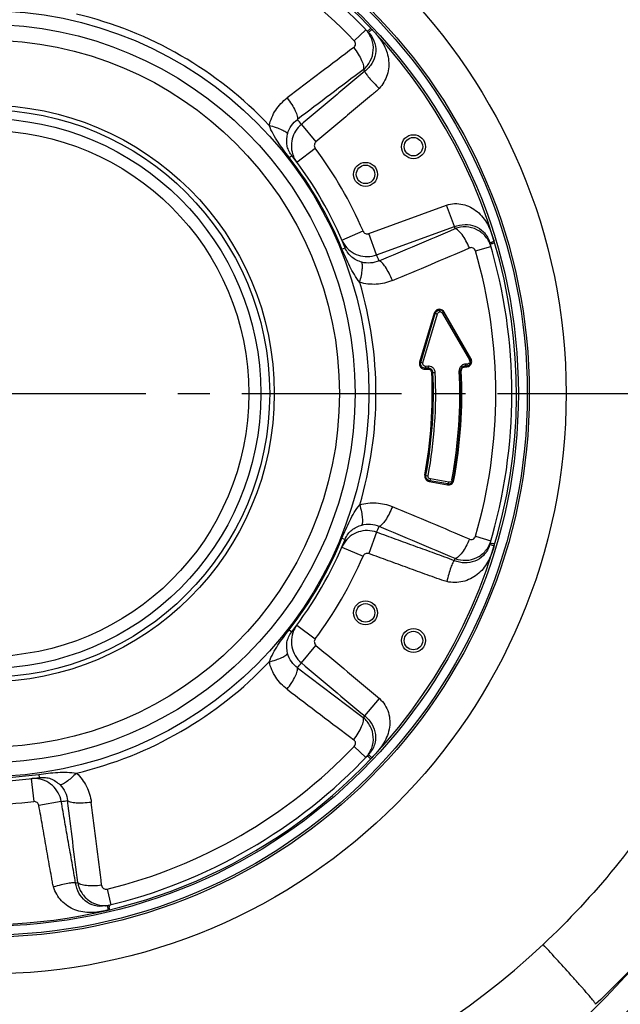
# Model space of a CAD drawing. Header units: millimetres. Extents: x 0 to 841, y 0 to 594.
# Tile 12 of 15: x 689 to 754, y 288 to 395. Entities that reach past the tile are written whole.
import ezdxf

# ---------------------------------------------------------------- set-up
doc = ezdxf.new("R2010")
doc.units = ezdxf.units.MM
doc.header["$LTSCALE"] = 46.2
doc.linetypes.add('CENTER', pattern=[0.6, 0.375, -0.075, 0.075, -0.075])
doc.layers.get('0').update_dxf_attribs({"linetype": 'CONTINUOUS'})
for name, color, linetype in [('ASSI', 7, 'CONTINUOUS'), ('GEOM', 7, 'CONTINUOUS'), ('QUOTE', 7, 'CONTINUOUS')]:
    doc.layers.add(name, color=color, linetype=linetype)
doc.styles.get("Standard").update_dxf_attribs({"font": 'txt', "width": 0.8})
doc.styles.add('TEXTSTYLE_1', font='gdt', dxfattribs={"width": 0.8})
doc.dimstyles.new('DIMSTYLE_4', dxfattribs={"dimtxt": 5, "dimasz": 5.8, "dimexe": 1.25, "dimexo": 1.5, "dimtad": 1, "dimdec": 0, "dimdsep": 46, "dimtxsty": 'STANDARD', "dimblk": '_FILLED', "dimblk1": '_FILLED', "dimblk2": '_FILLED', "dimcen": 0.09, "dimadec": 0, "dimazin": 2, "dimtp": 0.5, "dimtm": 0.5, "dimtfac": 1, "dimtdec": 0, "dimtofl": 0, "dimtmove": 0, "dimatfit": 3, "dimldrblk": '_FILLED', "dimfxl": 1, "dimtolj": 1, "dimarcsym": 0})

# ---------------------------------------------------------------- blocks, each defined once
blk = doc.blocks.new('_FILLED')
at = {"color": 0, "linetype": 'BYBLOCK'}
blk.add_solid([(0, 0), (-1, 0.207), (-1, -0.207)], dxfattribs=at)
blk = doc.blocks.new('*D4')
at = {"layer": 'QUOTE', "color": 2, "linetype": 'CONTINUOUS'}
for p, q in [((588.71, 357.06), (588.71, 515.52)), ((781.46, 357.06), (781.46, 515.52)), ((588.71, 513.02), (685.09, 513.02)), ((781.46, 513.02), (685.09, 513.02))]:
    blk.add_line(p, q, dxfattribs=at)
at = {"layer": 'QUOTE', "color": 2, "linetype": 'CONTINUOUS', "xscale": 5.8, "yscale": 5.8, "zscale": 5.8, "rotation": 180}
blk.add_blockref('_FILLED', (588.71, 513.02), dxfattribs=at)
at = {"layer": 'QUOTE', "color": 2, "linetype": 'CONTINUOUS', "xscale": 5.8, "yscale": 5.8, "zscale": 5.8}
blk.add_blockref('_FILLED', (781.46, 513.02), dxfattribs=at)
at = {"layer": 'QUOTE', "color": 2, "linetype": 'CONTINUOUS', "insert": (685.09, 519.27), "char_height": 5, "width": 25.5357, "attachment_point": 2, "line_spacing_factor": 0.9, "style": 'TEXTSTYLE_1'}
blk.add_mtext('{\\Fgdt;n}\\Ftxt;193', dxfattribs=at)

msp = doc.modelspace()

# ---------------------------------------------------------------- linework, layer by layer
at = {"layer": 'ASSI', "color": 2, "linetype": 'CENTER'}
msp.add_line((685.2134, 354.0623), (787.2858, 354.0623), dxfattribs=at)
at = {"layer": 'ASSI', "color": 7, "linetype": 'CONTINUOUS'}
for centre, radius in [((685.2134, 354.0623), 41.5), ((685.2134, 354.0623), 40), ((685.2134, 354.0623), 38.3077), ((731.5457, 380.8123), 1.3), ((731.5457, 380.8123), 1), ((726.3496, 377.8123), 1.3), ((726.3496, 377.8123), 1), ((726.3496, 330.3123), 1.3), ((726.3496, 330.3123), 1), ((731.5457, 327.3123), 1.3), ((731.5457, 327.3123), 1)]:
    msp.add_circle(centre, radius, dxfattribs=at)
at = {"layer": 'GEOM', "color": 9, "linetype": 'CONTINUOUS'}
for p, q in [((725.1298, 392.2785), (726.3858, 393.481)), ((726.6784, 393.1731), (727.0376, 393.5119)), ((719.3941, 383.2188), (720.9766, 381.3328)), ((718.0706, 379.6461), (718.3524, 379.8655)), ((718.8964, 379.1512), (720.9013, 380.6446)), ((726.712, 371.3989), (735.1435, 374.4673)), ((735.9854, 372.1542), (735.1435, 374.4673)), ((723.7826, 370.6882), (726.0783, 371.6778)), ((727.554, 369.0854), (726.712, 371.3989)), ((727.554, 369.0854), (735.9854, 372.1542)), ((723.7982, 369.7256), (724.1291, 369.8599)), ((738.2678, 369.5228), (739.9372, 370.0093)), ((733.7901, 362.7644), (732.2169, 357.4746)), ((732.3351, 357.4466), (733.9089, 362.7386)), ((732.5718, 357.3905), (734.1469, 362.6869)), ((734.7064, 362.7574), (737.6062, 357.7166)), ((737.7796, 357.86), (734.8847, 362.8925)), ((732.8261, 356.705), (733.1107, 356.7213)), ((733.1726, 357.0256), (732.8876, 357.0092)), ((733.533, 356.3411), (733.902, 356.3585)), ((736.7258, 356.533), (736.5109, 356.5227)), ((737.1021, 356.9513), (737.2943, 356.9623)), ((737.3634, 357.267), (737.1699, 357.2558)), ((732.7742, 345.2334), (733.1374, 345.166)), ((733.2597, 344.5334), (735.2283, 344.1862)), ((735.3631, 344.4657), (733.3916, 344.8133)), ((735.922, 344.6676), (735.7106, 344.7067)), ((723.7982, 338.399), (724.1291, 338.2647)), ((727.554, 339.0392), (726.712, 336.7257)), ((738.2678, 338.6017), (739.9372, 338.1153)), ((723.7826, 337.4364), (726.0783, 336.4468)), ((739.8168, 337.7079), (740.2898, 337.5663)), ((718.8964, 328.9733), (720.9013, 327.48)), ((718.0706, 328.4785), (718.3524, 328.2591)), ((719.3941, 324.9058), (720.9766, 326.7918)), ((726.2674, 319.1383), (727.85, 321.0243)), ((725.1298, 315.8461), (726.3858, 314.6436)), ((690.941, 312.8152), (690.9901, 312.4615)), ((690.0996, 312.3475), (690.3904, 309.8645)), ((693.3733, 309.8827), (690.9487, 309.4551)), ((698.3514, 300.3856), (698.7647, 298.6966)), ((698.3519, 298.5972), (698.4657, 298.1165))]:
    msp.add_line(p, q, dxfattribs=at)
at = {"layer": 'GEOM', "color": 7, "linetype": 'CONTINUOUS'}
for p, q in [((718.3524, 379.8655), (718.3343, 379.889)), ((734.8253, 362.8475), (737.7219, 357.8123)), ((733.1313, 356.8226), (732.8466, 356.8062)), ((737.3172, 357.0638), (737.1249, 357.0527)), ((735.2736, 344.2792), (733.3039, 344.6265))]:
    msp.add_line(p, q, dxfattribs=at)
at = {"layer": 'GEOM', "color": 9, "linetype": 'CONTINUOUS'}
for radius in [62.8825, 58.888, 58.6639, 57.698]:
    msp.add_circle((685.2134, 354.0623), radius, dxfattribs=at)
at = {"layer": 'GEOM', "color": 7, "linetype": 'CONTINUOUS'}
for radius in [31.25, 30.75, 29.8, 28.5]:
    msp.add_circle((685.2134, 354.0623), radius, dxfattribs=at)
for centre, radius, start, end in [((685.2134, 354.0623), 57.5, 316.674878, 163.324929), ((685.2134, 354.0623), 57, 43.326452, 76.674699), ((734.7533, 384.7749), 11.8304, 131.446745, 132.072406), ((734.7211, 384.804), 11.7873, 132.051079, 132.637609), ((685.2134, 354.0623), 42, 22.094828, 37.905606), ((685.2134, 354.0623), 57, 343.32645, 16.674701), ((734.3905, 362.5946), 0.5028, 140.373057, 163.368568), ((734.3934, 362.5906), 0.5077, 100.366737, 115.452335), ((734.3919, 362.5982), 0.5, 29.90984, 100.363038), ((737.2885, 357.563), 0.5, 273.351774, 29.90984), ((733.1595, 356.3289), 0.4946, 50.185348, 93.260414), ((733.1503, 356.3226), 0.5062, 2.746553, 20.329413), ((685.2134, 354.0623), 51.5, 349.503889, 2.745999), ((737.1537, 356.5535), 0.5, 93.351991, 182.745999), ((735.36, 344.7717), 0.5, 258.991979, 349.503889), ((685.2134, 354.0623), 42, 322.094388, 337.905365), ((736.3657, 325.8495), 12.5307, 71.481856, 72.624281), ((685.2134, 354.0623), 57, 283.326489, 316.674701), ((685.2134, 354.0623), 57.5, 223.344882, 316.65509), ((734.8147, 323.5937), 12.0546, 227.914398, 228.487974), ((734.5414, 323.2786), 11.6374, 228.46724, 228.782778), ((733.3605, 321.9299), 9.8449, 228.78067, 229.159888), ((685.2134, 354.0623), 42, 262.094388, 277.905368), ((685.2134, 354.0623), 96.5, 295.834091, 326.504947), ((687.3921, 295.8749), 11.4725, 11.443383, 12.963329), ((685.2134, 354.0623), 93.75, 276.011196, 319.974996)]:
    msp.add_arc(centre, radius, start, end, dxfattribs=at)
at = {"layer": 'GEOM', "color": 9, "linetype": 'CONTINUOUS'}
for centre, radius, start, end in [((685.2134, 354.0623), 55.2612, 43.753377, 76.246623), ((685.2134, 354.0623), 42.2671, 43.436668, 76.562712), ((724.4204, 391.0432), 3.104, 42.093702, 43.327241), ((724.4564, 391.0755), 3.0557, 39.565869, 42.097978), ((1277.5613, -346.247), 921.7347, 126.8268658, 127.3900385), ((1270.9907, -338.4948), 909.0485, 126.826868, 127.3900398), ((687.1119, 351.7996), 54, 43.517256, 43.767894), ((683.3176, 356.3209), 45.0001, 36.707495, 37.57617), ((720.7949, 381.7679), 3.096, 214.246628, 217.363245), ((721.2591, 380.9099), 2.9455, 202.082428, 208.563667), ((685.2134, 354.0623), 44.5, 23.319234, 36.680766), ((685.2134, 354.0623), 41.6429, 22.094394, 37.905606), ((721.2574, 380.9095), 2.9438, 208.57172, 216.67527), ((380.9378, 1201.463), 902.3448, 292.6078746, 293.1752227), ((684.2031, 356.8378), 54, 16.232089, 16.477403), ((726.4873, 371.8546), 2.9456, 203.328614, 213.047031), ((736.8556, 369.5314), 3.0907, 16.664683, 20.155303), ((738.4945, 374.1889), 4.0317, 296.003554, 296.446864), ((686.2241, 351.2838), 45.0007, 22.433805, 23.302468), ((377.5413, 1210.9539), 914.949, 292.6078731, 293.1752225), ((685.2134, 354.0623), 55.2612, 343.753377, 16.246623), ((685.2134, 354.0623), 42.2671, 343.437185, 16.56243), ((734.3673, 362.5903), 0.6036, 117.856194, 136.342252), ((734.4461, 362.6072), 0.3007, 81.992549, 100.34912), ((734.3647, 362.5941), 0.5993, 44.476769, 57.588585), ((734.4462, 362.6075), 0.3003, 29.928882, 34.684554), ((734.3611, 362.5903), 0.6045, 29.998157, 44.493159), ((732.7917, 357.3036), 0.5997, 163.437738, 273.296855), ((737.3458, 357.5668), 0.3003, 273.351378, 333.750554), ((737.3438, 357.5661), 0.3024, 10.486122, 29.840993), ((685.2134, 354.0623), 48.3733, 349.483666, 2.700086), ((685.2134, 354.0623), 48.4964, 349.483666, 2.700086), ((685.2134, 354.0623), 48.7427, 349.483665, 2.700093), ((733.2116, 356.3529), 0.6738, 86.940096, 93.323133), ((733.2104, 356.3402), 0.6866, 68.618681, 86.894313), ((733.1337, 356.3222), 0.3998, 16.523871, 69.449236), ((733.1319, 356.3219), 0.4016, 2.734163, 16.496054), ((685.2134, 354.0623), 51.3565, 349.503889, 2.745999), ((685.2134, 354.0623), 51.5716, 349.503889, 2.745999), ((737.1279, 356.5518), 0.4026, 163.382245, 182.676456), ((737.1256, 356.552), 0.4003, 156.795241, 163.31161), ((737.2126, 356.5534), 0.7041, 110.586113, 128.887646), ((737.2119, 356.5513), 0.7058, 93.412963, 110.477537), ((736.4903, 357.2159), 0.6808, 0.441232, 3.366022), ((737.2598, 357.5605), 0.5992, 273.297271, 276.026144), ((737.2589, 357.5645), 0.6032, 276.076441, 293.663792), ((733.3638, 345.1239), 0.5997, 169.484469, 259.998549), ((733.4474, 345.1299), 0.3215, 253.628821, 260.001463), ((735.3324, 344.7768), 0.5997, 301.32605, 349.503643), ((735.3309, 344.7805), 0.6036, 282.983096, 301.263598), ((374.9017, -509.0806), 921.7347, 66.8268658, 67.3900385), ((686.2211, 356.8321), 45, 336.709284, 337.57796), ((378.3291, -499.5166), 909.0511, 66.8268686, 67.3900402), ((685.2134, 354.0623), 41.6429, 322.094394, 337.905606), ((726.4874, 336.27), 2.9456, 146.952711, 156.671404), ((736.8727, 338.5892), 3.0732, 339.582268, 343.336023), ((685.2134, 354.0623), 44.5, 323.319234, 336.680766), ((684.2031, 351.2867), 54, 343.515442, 343.767924), ((721.2574, 327.2151), 2.9438, 143.324752, 151.428246), ((685.2134, 354.0623), 42.2671, 283.437185, 316.562712), ((683.3117, 351.7969), 45.0008, 322.435316, 323.303978), ((1266.9457, 1041.2724), 902.344, 232.6078753, 233.1752227), ((1273.4673, 1048.9599), 914.949, 232.6078731, 233.1752225), ((687.1119, 356.325), 54, 316.232098, 316.477333), ((685.2134, 354.0623), 55.2612, 283.753377, 316.246623), ((685.2134, 354.0623), 41.6429, 262.094394, 277.905606), ((690.4418, 309.4218), 2.9456, 86.952839, 96.671404), ((685.2134, 354.0623), 44.5, 263.319234, 276.680766), ((688.1165, 354.5746), 45, 276.708503, 277.577179), ((-207.4487, 193.0426), 909.05, 6.8268683, 7.39004), ((-217.4462, 191.2286), 921.7347, 6.8268658, 7.3900385), ((682.3046, 353.5494), 54, 283.516863, 283.767901), ((697.6434, 301.5859), 3.0716, 279.570516, 283.336268), ((689.523, 353.9332), 81.7959, 266.979827, 313.279308), ((672.0366, 221.4401), 103.4984, 41.107835, 41.441119), ((697.8641, 243.9499), 69.2384, 40.687719, 41.124796)]:
    msp.add_arc(centre, radius, start, end, dxfattribs=at)
at = {"layer": 'GEOM', "color": 7, "linetype": 'CONTINUOUS'}
for points, knots in [([(717.5423, 448.599), (725.2464, 445.8621), (740.0211, 438.3776), (758.5702, 421.9429), (772.3737, 401.3449), (780.5168, 377.9296), (782.4773, 353.2171), (778.122, 328.8091), (767.7503, 306.3046), (757.2363, 293.5102), (751.2848, 287.906)], [0, 0, 0, 0, 0.12501796, 0.25002778, 0.37502851, 0.50002168, 0.62501152, 0.75000177, 0.87499675, 1, 1, 1, 1]), ([(726.5597, 393.2985), (726.5574, 393.3009), (726.5724, 393.3139), (726.577, 393.3216), (726.5835, 393.3285)], [0, 0, 0, 0, 0.26207892, 1, 1, 1, 1]), ([(726.5835, 393.3285), (726.5922, 393.3375), (726.6421, 393.3877), (726.694, 393.4359), (726.7369, 393.4754)], [0, 0, 0, 0, 0.17626759, 1, 1, 1, 1]), ([(740.3455, 370.3932), (740.2859, 370.3705), (740.1985, 370.3393), (740.0861, 370.3042), (740.0138, 370.2831), (739.9557, 370.2675), (739.9086, 370.2548), (739.8858, 370.2521), (739.8671, 370.2478), (739.8661, 370.2512)], [0, 0, 0, 0, 0.38187004, 0.55447256, 0.705649, 0.82968528, 0.92204409, 0.97908177, 1, 1, 1, 1]), ([(739.8661, 337.8734), (739.8666, 337.875), (739.8749, 337.8736), (739.8855, 337.8724), (739.9071, 337.867), (739.9482, 337.8564), (740.0167, 337.8365), (740.0749, 337.8187), (740.1078, 337.8084)], [0, 0, 0, 0, 0.01919192, 0.07055633, 0.15450241, 0.27009054, 0.5870048, 1, 1, 1, 1]), ([(726.5605, 314.8206), (726.56, 314.8217), (726.5591, 314.8234), (726.5593, 314.8256), (726.5597, 314.8261)], [0, 0, 0, 0, 0.6341628, 1, 1, 1, 1]), ([(726.7352, 314.6475), (726.6942, 314.6845), (726.6398, 314.7334), (726.5832, 314.7922), (726.5647, 314.8123), (726.5605, 314.8206)], [0, 0, 0, 0, 0.67329853, 0.88588457, 1, 1, 1, 1]), ([(698.5198, 298.6372), (698.5242, 298.6383), (698.5279, 298.6114), (698.5407, 298.5846), (698.5545, 298.5202), (698.566, 298.4752), (698.5722, 298.4485)], [0, 0, 0, 0, 0.06903064, 0.26558156, 0.58150424, 1, 1, 1, 1])]:
    msp.add_open_spline(points, degree=3, knots=knots, dxfattribs=at)
at = {"layer": 'GEOM', "color": 9, "linetype": 'CONTINUOUS'}
for points, knots in [([(711.2313, 442.3656), (718.5174, 440.1206), (732.5691, 433.6913), (750.3921, 418.9652), (763.8233, 400.1327), (771.9389, 378.477), (774.1935, 355.462), (770.434, 332.6412), (760.9254, 311.5722), (751.1484, 299.6096), (745.5988, 294.384)], [0, 0, 0, 0, 0.12502767, 0.25004316, 0.37504517, 0.50003547, 0.62501966, 0.7500043, 0.87499624, 1, 1, 1, 1]), ([(726.1079, 389.1535), (726.4203, 389.4115), (726.9451, 390.0605), (727.277, 391.2587), (727.1033, 392.4867), (726.6634, 393.191), (726.3858, 393.481)], [0, 0, 0, 0, 0.25142211, 0.50164054, 0.75088396, 1, 1, 1, 1]), ([(726.812, 393.0218), (727.0621, 392.7191), (727.4374, 392.0212), (727.5004, 390.8568), (727.0907, 389.7829), (726.5722, 389.2174), (726.271, 388.9826)], [0, 0, 0, 0, 0.25948921, 0.50542075, 0.74757595, 1, 1, 1, 1]), ([(727.1977, 393.3407), (727.294, 393.2323), (727.4919, 393.0204), (727.8611, 392.573), (728.4403, 391.7419), (728.9544, 390.3534), (728.8311, 388.5762), (728.2292, 387.5379), (727.8314, 387.1229)], [0, 0, 0, 0, 0.06285688, 0.12571215, 0.25133566, 0.50129545, 0.75076056, 1, 1, 1, 1]), ([(725.0744, 391.556), (725.1791, 391.6344), (725.334, 391.8962), (725.2231, 392.181), (725.1298, 392.2785)], [0, 0, 0, 0, 0.49219597, 1, 1, 1, 1]), ([(725.0744, 391.556), (725.2517, 391.3241), (725.5663, 390.8663), (725.9233, 390.1967), (726.1096, 389.6813), (726.1478, 389.3437), (726.1293, 389.2077), (726.1079, 389.1535)], [0, 0, 0, 0, 0.32704297, 0.62065514, 0.84985995, 0.9346809, 1, 1, 1, 1]), ([(726.271, 388.9826), (725.9802, 388.7479), (725.4094, 388.2651), (724.263, 387.3051), (722.8313, 386.1028), (721.1126, 384.6609), (719.9669, 383.6995), (719.3941, 383.2188)], [0, 0, 0, 0, 0.12491631, 0.24992828, 0.49995219, 0.74997609, 1, 1, 1, 1]), ([(726.271, 388.9826), (726.2764, 388.9434), (726.3179, 388.849), (726.413, 388.6927), (726.5581, 388.4939), (726.8298, 388.1588), (727.2544, 387.692), (727.6282, 387.3177), (727.8314, 387.1229)], [0, 0, 0, 0, 0.04856435, 0.12410292, 0.22551662, 0.35021972, 0.65418315, 1, 1, 1, 1]), ([(727.8314, 387.1229), (727.7024, 386.9877), (727.4225, 386.7386), (726.8476, 386.2609), (726.1326, 385.6586), (725.273, 384.938), (724.4138, 384.2169), (723.5545, 383.4959), (722.4088, 382.5345), (721.5495, 381.8135), (720.9766, 381.3328)], [0, 0, 0, 0, 0.06248398, 0.1249851, 0.24998725, 0.37498937, 0.4999915, 0.62499362, 0.74999575, 1, 1, 1, 1]), ([(715.9045, 383.1227), (716.0458, 383.7077), (716.5344, 384.8338), (717.3739, 385.7267), (717.8492, 386.0899)], [0, 0, 0, 0, 0.50152605, 1, 1, 1, 1]), ([(717.8492, 386.0899), (718.0281, 385.8596), (718.3488, 385.4085), (718.7255, 384.7565), (718.9372, 384.2618), (719.0013, 383.9418), (718.9973, 383.8136), (718.9822, 383.7627)], [0, 0, 0, 0, 0.33213419, 0.62892425, 0.8574479, 0.93957168, 1, 1, 1, 1]), ([(715.9048, 383.1234), (716.1561, 383.056), (716.6198, 382.9166), (717.2241, 382.6835), (717.624, 382.4812), (717.8291, 382.3207), (717.891, 382.2437), (717.9053, 382.207)], [0, 0, 0, 0, 0.34973052, 0.64976471, 0.87124108, 0.9471076, 1, 1, 1, 1]), ([(718.0706, 379.6461), (717.6487, 380.1879), (717.0375, 381.0163), (716.3228, 382.1844), (716.0222, 382.8007), (715.9055, 383.1216)], [0, 0, 0, 0, 0.50154144, 0.75054214, 1, 1, 1, 1]), ([(717.9053, 382.207), (717.9849, 382.5226), (718.2591, 383.1202), (718.7247, 383.5806), (718.9822, 383.7627)], [0, 0, 0, 0, 0.5078474, 1, 1, 1, 1]), ([(719.3941, 383.2188), (719.1533, 383.0174), (718.7324, 382.5362), (718.3565, 381.6589), (718.2698, 380.7108), (718.4127, 380.0911), (718.5297, 379.8026)], [0, 0, 0, 0, 0.25100533, 0.50145587, 0.75110118, 1, 1, 1, 1]), ([(718.2357, 380.0256), (718.1217, 380.1932), (717.9411, 380.5323), (717.7588, 381.2721), (717.8131, 381.8416), (717.9053, 382.207)], [0, 0, 0, 0, 0.26801419, 0.5017178, 1, 1, 1, 1]), ([(720.9766, 381.3328), (720.8816, 381.2531), (720.7503, 381.0089), (720.8271, 380.7443), (720.9013, 380.6446)], [0, 0, 0, 0, 0.4996439, 1, 1, 1, 1]), ([(735.1435, 374.4673), (735.4198, 374.5678), (736.0081, 374.6806), (737.1874, 374.5691), (738.2758, 374.0074), (739.0983, 373.1624), (739.5847, 372.4179), (739.8843, 371.7423), (740.0562, 371.2557), (740.1507, 370.9763), (740.1921, 370.8346), (740.2172, 370.7653)], [0, 0, 0, 0, 0.12498761, 0.25006798, 0.49871356, 0.6239506, 0.749233, 0.87457705, 0.93728716, 0.96864371, 1, 1, 1, 1]), ([(735.9854, 372.1542), (736.3513, 372.288), (737.1018, 372.4487), (738.2364, 372.272), (739.2088, 371.6402), (739.6212, 370.9661), (739.757, 370.5964)], [0, 0, 0, 0, 0.25733678, 0.49659949, 0.73978537, 1, 1, 1, 1]), ([(726.0783, 371.6778), (726.1275, 371.5637), (726.3183, 371.3649), (726.5954, 371.3565), (726.712, 371.3989)], [0, 0, 0, 0, 0.5003561, 1, 1, 1, 1]), ([(739.9372, 370.0093), (739.8248, 370.3947), (739.4348, 371.1278), (738.4582, 371.8923), (737.2546, 372.2039), (736.4302, 372.0739), (736.0505, 371.9324)], [0, 0, 0, 0, 0.24911604, 0.49835946, 0.74857789, 1, 1, 1, 1]), ([(737.6144, 369.8361), (737.5022, 370.1056), (737.263, 370.6069), (736.8616, 371.2509), (736.5084, 371.67), (736.2352, 371.8718), (736.1082, 371.9238), (736.0505, 371.9324)], [0, 0, 0, 0, 0.32704348, 0.62065614, 0.84986102, 0.93468164, 1, 1, 1, 1]), ([(724.0183, 370.2483), (724.1992, 369.9703), (724.6606, 369.4714), (725.5601, 368.9975), (726.5681, 368.8449), (727.2397, 368.9705), (727.554, 369.0854)], [0, 0, 0, 0, 0.24885472, 0.49845163, 0.7489173, 1, 1, 1, 1]), ([(739.8165, 370.4177), (739.8171, 370.4157), (739.8287, 370.4212), (739.8428, 370.4217), (739.8731, 370.4315), (739.8949, 370.4373), (739.9078, 370.4411)], [0, 0, 0, 0, 0.06607313, 0.25776857, 0.5718505, 1, 1, 1, 1]), ([(739.9078, 370.4411), (739.9316, 370.4482), (740, 370.4698), (740.1216, 370.5009), (740.2139, 370.5418), (740.2621, 370.5653)], [0, 0, 0, 0, 0.1979726, 0.57204205, 1, 1, 1, 1]), ([(725.7277, 366.11), (725.5081, 366.372), (725.1234, 366.9403), (724.4687, 368.1445), (724.0567, 369.0888), (723.7982, 369.7256)], [0, 0, 0, 0, 0.24949793, 0.49848117, 1, 1, 1, 1]), ([(725.9334, 368.3019), (725.5462, 368.4119), (724.9862, 368.6749), (724.4146, 369.2758), (724.2142, 369.6505), (724.129, 369.8602)], [0, 0, 0, 0, 0.48983276, 0.72451031, 1, 1, 1, 1]), ([(738.2678, 369.5228), (738.23, 369.6524), (738.0389, 369.8908), (737.7346, 369.8876), (737.6144, 369.8361)], [0, 0, 0, 0, 0.50780403, 1, 1, 1, 1]), ([(725.7268, 366.1112), (725.794, 366.3626), (725.9052, 366.8339), (726.0054, 367.4738), (726.0302, 367.9212), (725.9937, 368.1791), (725.958, 368.2712), (725.9334, 368.3019)], [0, 0, 0, 0, 0.34973272, 0.64976463, 0.87123862, 0.94710563, 1, 1, 1, 1]), ([(727.8192, 368.4568), (727.5327, 368.3248), (726.9012, 368.1517), (726.2465, 368.2131), (725.9334, 368.3019)], [0, 0, 0, 0, 0.49214639, 1, 1, 1, 1]), ([(729.268, 366.3119), (729.158, 366.582), (728.9277, 367.0853), (728.5514, 367.7375), (728.2289, 368.1682), (727.9838, 368.3837), (727.8707, 368.4444), (727.8191, 368.4567)], [0, 0, 0, 0, 0.33213424, 0.62892432, 0.85744797, 0.93957173, 1, 1, 1, 1]), ([(729.268, 366.3119), (728.716, 366.0821), (727.5235, 365.8014), (726.3044, 365.9411), (725.7274, 366.1111)], [0, 0, 0, 0, 0.49847172, 1, 1, 1, 1]), ([(733.7901, 362.7644), (733.814, 362.7565), (733.8528, 362.7472), (733.8937, 362.7359), (733.9089, 362.7386)], [0, 0, 0, 0, 0.62072154, 1, 1, 1, 1]), ([(733.9089, 362.7386), (733.9203, 362.7407), (733.9516, 362.7369), (734.0314, 362.7226), (734.099, 362.7029), (734.1469, 362.6869)], [0, 0, 0, 0, 0.14158454, 0.37993191, 1, 1, 1, 1]), ([(734.1469, 362.6869), (734.1632, 362.7416), (734.2289, 362.8423), (734.3368, 362.8929), (734.3921, 362.903)], [0, 0, 0, 0, 0.5038394, 1, 1, 1, 1]), ([(734.302, 363.09), (734.3105, 363.0916), (734.3336, 363.0743), (734.3657, 363.0124), (734.3835, 362.9497), (734.3921, 362.903)], [0, 0, 0, 0, 0.12066358, 0.33839874, 1, 1, 1, 1]), ([(734.8253, 362.8475), (734.8274, 362.844), (734.8122, 362.8306), (734.793, 362.8138), (734.7527, 362.7864), (734.7233, 362.7677), (734.7064, 362.7574)], [0, 0, 0, 0, 0.08189717, 0.28885532, 0.60615803, 1, 1, 1, 1]), ([(734.8847, 362.8925), (734.8695, 362.8832), (734.848, 362.8699), (734.8319, 362.856), (734.8243, 362.8493), (734.8253, 362.8475)], [0, 0, 0, 0, 0.71113838, 0.91808354, 1, 1, 1, 1]), ([(732.2169, 357.4746), (732.2409, 357.4668), (732.2798, 357.4571), (732.3198, 357.4455), (732.3351, 357.4466)], [0, 0, 0, 0, 0.62216081, 1, 1, 1, 1]), ([(732.8466, 356.8062), (732.7688, 356.8018), (732.6078, 356.83), (732.4118, 356.9778), (732.3044, 357.2018), (732.3122, 357.3696), (732.3351, 357.4466)], [0, 0, 0, 0, 0.2457776, 0.49443214, 0.74665103, 1, 1, 1, 1]), ([(732.3351, 357.4466), (732.3657, 357.4488), (732.4458, 357.4255), (732.5237, 357.4061), (732.5718, 357.3905)], [0, 0, 0, 0, 0.37792432, 1, 1, 1, 1]), ([(732.8876, 357.0092), (732.7954, 357.0038), (732.6416, 357.0669), (732.5544, 357.2422), (732.5579, 357.344), (732.5718, 357.3905)], [0, 0, 0, 0, 0.48809649, 0.74344045, 1, 1, 1, 1]), ([(737.7219, 357.8123), (737.7241, 357.8084), (737.7116, 357.7929), (737.6912, 357.7749), (737.6525, 357.7462), (737.6229, 357.727), (737.6062, 357.7166)], [0, 0, 0, 0, 0.08883864, 0.29596019, 0.61052739, 1, 1, 1, 1]), ([(737.7796, 357.86), (737.7645, 357.8506), (737.7439, 357.8368), (737.727, 357.8219), (737.7208, 357.8142), (737.7219, 357.8123)], [0, 0, 0, 0, 0.70396915, 0.91111037, 1, 1, 1, 1]), ([(732.8262, 356.7049), (732.8248, 356.7286), (732.8255, 356.7571), (732.8351, 356.8056), (732.8466, 356.8062)], [0, 0, 0, 0, 0.67221756, 1, 1, 1, 1]), ([(732.8466, 356.8062), (732.855, 356.8067), (732.8725, 356.8294), (732.8879, 356.8966), (732.8903, 356.9618), (732.8876, 357.0092)], [0, 0, 0, 0, 0.11786573, 0.335392, 1, 1, 1, 1]), ([(733.1107, 356.7213), (733.1093, 356.745), (733.1101, 356.7736), (733.1198, 356.822), (733.1313, 356.8226)], [0, 0, 0, 0, 0.67171394, 1, 1, 1, 1]), ([(733.1313, 356.8226), (733.1398, 356.8231), (733.1574, 356.8458), (733.1729, 356.913), (733.1753, 356.9782), (733.1726, 357.0256)], [0, 0, 0, 0, 0.11822746, 0.33578264, 1, 1, 1, 1]), ([(733.7932, 356.704), (733.7735, 356.7351), (733.6865, 356.8518), (733.5617, 356.9399), (733.4607, 356.9795)], [0, 0, 0, 0, 0.25363134, 1, 1, 1, 1]), ([(737.1021, 356.9512), (737.1007, 356.9749), (737.1011, 357.0044), (737.1131, 357.052), (737.1249, 357.0527)], [0, 0, 0, 0, 0.66665769, 1, 1, 1, 1]), ([(737.1249, 357.0527), (737.1446, 357.0539), (737.1693, 357.1303), (737.1714, 357.181), (737.1711, 357.2211)], [0, 0, 0, 0, 0.32986663, 1, 1, 1, 1]), ([(737.2943, 356.9623), (737.2929, 356.986), (737.2933, 357.0156), (737.3054, 357.0631), (737.3172, 357.0638)], [0, 0, 0, 0, 0.66640861, 1, 1, 1, 1]), ([(737.3172, 357.0638), (737.3261, 357.0643), (737.3453, 357.0862), (737.3631, 357.1544), (737.3658, 357.2195), (737.3631, 357.267)], [0, 0, 0, 0, 0.12365007, 0.34168856, 1, 1, 1, 1]), ([(733.3036, 344.6266), (733.1783, 344.6487), (732.9324, 344.7986), (732.8714, 345.0829), (732.8952, 345.2109)], [0, 0, 0, 0, 0.49421336, 1, 1, 1, 1]), ([(733.3568, 344.8215), (733.2875, 344.8418), (733.157, 344.934), (733.1239, 345.0936), (733.1374, 345.166)], [0, 0, 0, 0, 0.4950111, 1, 1, 1, 1]), ([(733.2597, 344.5334), (733.2638, 344.5566), (733.271, 344.5844), (733.2921, 344.6286), (733.3035, 344.6266)], [0, 0, 0, 0, 0.67067513, 1, 1, 1, 1]), ([(733.3039, 344.6265), (733.3123, 344.6251), (733.3349, 344.6426), (733.366, 344.7043), (733.3834, 344.7668), (733.3916, 344.8133)], [0, 0, 0, 0, 0.11957449, 0.33703952, 1, 1, 1, 1]), ([(735.2283, 344.1862), (735.2324, 344.2095), (735.2396, 344.2378), (735.2616, 344.2813), (735.2732, 344.2793)], [0, 0, 0, 0, 0.6680913, 1, 1, 1, 1]), ([(735.2736, 344.2792), (735.2822, 344.2777), (735.3054, 344.2947), (735.3377, 344.3566), (735.3552, 344.419), (735.3635, 344.4656)], [0, 0, 0, 0, 0.12215503, 0.33985819, 1, 1, 1, 1]), ([(723.7982, 338.399), (724.0566, 339.0356), (724.4686, 339.9796), (725.1232, 341.1831), (725.507, 341.7517), (725.7268, 342.0134)], [0, 0, 0, 0, 0.50154271, 0.75054182, 1, 1, 1, 1]), ([(725.7267, 342.0134), (725.794, 341.762), (725.9051, 341.2907), (726.0054, 340.6508), (726.0303, 340.2033), (725.9937, 339.9455), (725.958, 339.8533), (725.9334, 339.8226)], [0, 0, 0, 0, 0.34973051, 0.6497647, 0.87124107, 0.9471076, 1, 1, 1, 1]), ([(725.7268, 342.0134), (726.3039, 342.1834), (727.5232, 342.3232), (728.7159, 342.0426), (729.268, 341.8127)], [0, 0, 0, 0, 0.50152023, 1, 1, 1, 1]), ([(729.268, 341.8127), (729.158, 341.5426), (728.9277, 341.0393), (728.5514, 340.3871), (728.2289, 339.9563), (727.9838, 339.7409), (727.8707, 339.6802), (727.8191, 339.6678)], [0, 0, 0, 0, 0.33213419, 0.62892425, 0.8574479, 0.93957168, 1, 1, 1, 1]), ([(727.554, 339.0392), (727.2397, 339.1541), (726.5681, 339.2797), (725.5601, 339.1271), (724.6606, 338.6532), (724.1992, 338.1543), (724.0183, 337.8763)], [0, 0, 0, 0, 0.25108269, 0.50154836, 0.75114528, 1, 1, 1, 1]), ([(724.1291, 338.2645), (724.2142, 338.4741), (724.4146, 338.8488), (724.9862, 339.4497), (725.5463, 339.7128), (725.9334, 339.8226)], [0, 0, 0, 0, 0.27533401, 0.51021785, 1, 1, 1, 1]), ([(725.9334, 339.8226), (726.2465, 339.9114), (726.9011, 339.9728), (727.5326, 339.7998), (727.819, 339.6679)], [0, 0, 0, 0, 0.50784334, 1, 1, 1, 1]), ([(735.9835, 335.9639), (735.6354, 336.0992), (734.9323, 336.3531), (733.5276, 336.8654), (731.7705, 337.5044), (729.6623, 338.2719), (728.2568, 338.7834), (727.554, 339.0392)], [0, 0, 0, 0, 0.12486906, 0.24988776, 0.49992518, 0.74996259, 1, 1, 1, 1]), ([(737.6144, 338.2885), (737.5022, 338.019), (737.263, 337.5177), (736.8616, 336.8737), (736.5084, 336.4546), (736.2352, 336.2528), (736.1082, 336.2008), (736.0505, 336.1922)], [0, 0, 0, 0, 0.32704297, 0.62065514, 0.84985995, 0.9346809, 1, 1, 1, 1]), ([(737.6144, 338.2885), (737.7346, 338.237), (738.0389, 338.2338), (738.23, 338.4722), (738.2678, 338.6017)], [0, 0, 0, 0, 0.49219597, 1, 1, 1, 1]), ([(740.247, 337.4171), (740.1996, 337.2789), (740.115, 336.9989), (739.9134, 336.4503), (739.6062, 335.7852), (739.108, 335.0585), (738.2744, 334.2369), (736.9301, 333.5699), (735.7223, 333.5641), (735.1572, 333.6936)], [0, 0, 0, 0, 0.06278142, 0.12556021, 0.25103033, 0.37644731, 0.50182787, 0.75097906, 1, 1, 1, 1]), ([(739.7528, 337.5171), (739.6157, 337.1489), (739.1985, 336.4738), (738.2204, 335.8351), (737.0848, 335.6519), (736.3359, 335.8191), (735.9835, 335.9639)], [0, 0, 0, 0, 0.25949437, 0.50589848, 0.74842541, 1, 1, 1, 1]), ([(736.0505, 336.1922), (736.4302, 336.0507), (737.2546, 335.9207), (738.4582, 336.2323), (739.4348, 336.9968), (739.8248, 337.7299), (739.9372, 338.1153)], [0, 0, 0, 0, 0.25142211, 0.50164054, 0.75088396, 1, 1, 1, 1]), ([(726.712, 336.7257), (726.5954, 336.7681), (726.3183, 336.7597), (726.1275, 336.5609), (726.0783, 336.4468)], [0, 0, 0, 0, 0.4996439, 1, 1, 1, 1]), ([(735.1572, 333.6936), (734.7929, 333.777), (734.0909, 334.0435), (733.0368, 334.4227), (731.9827, 334.8075), (730.9285, 335.1909), (729.8744, 335.5747), (728.4689, 336.0862), (727.4147, 336.4699), (726.712, 336.7257)], [0, 0, 0, 0, 0.12493396, 0.24994339, 0.37495283, 0.49996226, 0.6249717, 0.74998113, 1, 1, 1, 1]), ([(735.9835, 335.9639), (735.9505, 335.9412), (735.8854, 335.86), (735.7943, 335.7012), (735.6928, 335.4777), (735.5381, 335.0768), (735.3503, 334.4772), (735.2199, 333.9668), (735.1572, 333.6936)], [0, 0, 0, 0, 0.0493595, 0.12511382, 0.22650127, 0.35106761, 0.65462429, 1, 1, 1, 1]), ([(718.6721, 328.623), (718.5102, 328.3257), (718.2882, 327.6681), (718.3102, 326.6299), (718.6798, 325.6565), (719.1321, 325.1249), (719.3941, 324.9058)], [0, 0, 0, 0, 0.24884327, 0.49842359, 0.74889269, 1, 1, 1, 1]), ([(715.9046, 325.0008), (716.0218, 325.3218), (716.3217, 325.9388), (717.0371, 327.1075), (717.6485, 327.9364), (718.0706, 328.4785)], [0, 0, 0, 0, 0.2494754, 0.49847599, 1, 1, 1, 1]), ([(717.9053, 325.9175), (717.8068, 326.3081), (717.7547, 326.9251), (717.9896, 327.7204), (718.2137, 328.0809), (718.3524, 328.2591)], [0, 0, 0, 0, 0.49025221, 0.72513419, 1, 1, 1, 1]), ([(720.9013, 327.48), (720.8271, 327.3803), (720.7503, 327.1157), (720.8816, 326.8715), (720.9766, 326.7918)], [0, 0, 0, 0, 0.5003561, 1, 1, 1, 1]), ([(720.9766, 326.7918), (722.1222, 325.8305), (723.8409, 324.3891), (726.1311, 322.4656), (727.2784, 321.5064), (727.85, 321.0243)], [0, 0, 0, 0, 0.50000001, 0.75000001, 1, 1, 1, 1]), ([(715.9048, 325.0012), (716.1561, 325.0686), (716.6198, 325.208), (717.2241, 325.4411), (717.624, 325.6433), (717.829, 325.8039), (717.891, 325.8809), (717.9053, 325.9175)], [0, 0, 0, 0, 0.34973257, 0.64976479, 0.87123904, 0.94710594, 1, 1, 1, 1]), ([(718.9823, 324.3618), (718.7248, 324.5439), (718.2591, 325.0043), (717.9849, 325.602), (717.9053, 325.9175)], [0, 0, 0, 0, 0.49214643, 1, 1, 1, 1]), ([(717.8492, 322.0347), (717.3741, 322.3978), (716.5347, 323.2904), (716.0461, 324.4161), (715.9048, 325.001)], [0, 0, 0, 0, 0.49847086, 1, 1, 1, 1]), ([(717.8492, 322.0347), (718.0281, 322.265), (718.3488, 322.7161), (718.7255, 323.3681), (718.9372, 323.8627), (719.0013, 324.1828), (718.9973, 324.311), (718.9822, 324.3619)], [0, 0, 0, 0, 0.33213424, 0.62892432, 0.85744797, 0.93957173, 1, 1, 1, 1]), ([(727.85, 321.0243), (728.0827, 320.8291), (728.4876, 320.361), (728.8672, 319.5201), (729.0157, 318.61), (728.9405, 317.6921), (728.6631, 316.815), (728.2187, 316.0109), (727.7456, 315.4119), (727.3955, 315.0098), (727.1839, 314.79), (727.0923, 314.6676), (727.0411, 314.6112)], [0, 0, 0, 0, 0.12477808, 0.24964025, 0.37456279, 0.49953238, 0.6245509, 0.74962626, 0.87477802, 0.93738752, 0.96869491, 1, 1, 1, 1]), ([(725.0744, 316.5686), (725.2517, 316.8005), (725.5662, 317.2583), (725.9233, 317.9279), (726.1096, 318.4433), (726.1478, 318.7809), (726.1293, 318.9168), (726.1079, 318.9711)], [0, 0, 0, 0, 0.32704348, 0.62065614, 0.84986102, 0.93468164, 1, 1, 1, 1]), ([(726.3858, 314.6436), (726.6634, 314.9336), (727.1033, 315.6379), (727.277, 316.8659), (726.9451, 318.064), (726.4203, 318.7131), (726.1079, 318.9711)], [0, 0, 0, 0, 0.24911604, 0.49835946, 0.74857789, 1, 1, 1, 1]), ([(726.2674, 319.1383), (726.5779, 318.8786), (727.1076, 318.2807), (727.5122, 317.1561), (727.3978, 315.9514), (726.9613, 315.2514), (726.6792, 314.9523)], [0, 0, 0, 0, 0.25707287, 0.49578999, 0.73887302, 1, 1, 1, 1]), ([(725.1298, 315.8461), (725.2231, 315.9436), (725.334, 316.2283), (725.1791, 316.4902), (725.0744, 316.5686)], [0, 0, 0, 0, 0.50780403, 1, 1, 1, 1]), ([(726.6792, 314.9523), (726.6776, 314.9507), (726.6891, 314.943), (726.6971, 314.9303), (726.7226, 314.9076), (726.7396, 314.8905), (726.75, 314.8806)], [0, 0, 0, 0, 0.06608286, 0.25795152, 0.57212324, 1, 1, 1, 1]), ([(726.75, 314.8806), (726.7693, 314.8622), (726.8662, 314.771), (726.9642, 314.681), (727.0431, 314.6094)], [0, 0, 0, 0, 0.19990671, 1, 1, 1, 1]), ([(690.941, 312.8152), (691.6215, 312.9097), (692.645, 313.0249), (694.0146, 313.0598), (694.6989, 313.0117), (695.0354, 312.9522)], [0, 0, 0, 0, 0.50154271, 0.75054182, 1, 1, 1, 1]), ([(695.0354, 312.9522), (694.8513, 312.7683), (694.4988, 312.4364), (693.9947, 312.0296), (693.6196, 311.7844), (693.378, 311.6871), (693.2804, 311.6719), (693.2415, 311.6779)], [0, 0, 0, 0, 0.34973051, 0.6497647, 0.87124107, 0.9471076, 1, 1, 1, 1]), ([(695.0354, 312.9522), (695.4713, 312.5374), (696.2019, 311.5514), (696.5553, 310.3781), (696.6322, 309.7851)], [0, 0, 0, 0, 0.50152023, 1, 1, 1, 1]), ([(693.3733, 309.8827), (693.3157, 310.2124), (693.0886, 310.8567), (692.4525, 311.6534), (691.5923, 312.1955), (690.9296, 312.3456), (690.5983, 312.3633)], [0, 0, 0, 0, 0.25108269, 0.50154836, 0.75114528, 1, 1, 1, 1]), ([(690.99, 312.4614), (691.214, 312.4925), (691.6387, 312.5063), (692.4449, 312.3117), (692.9528, 311.9582), (693.2415, 311.6779)], [0, 0, 0, 0, 0.27533394, 0.51021776, 1, 1, 1, 1]), ([(693.2415, 311.6779), (693.4749, 311.4512), (693.8554, 310.915), (694.0213, 310.2815), (694.0503, 309.9675)], [0, 0, 0, 0, 0.50784332, 1, 1, 1, 1]), ([(690.9487, 309.4551), (690.9272, 309.5773), (690.7814, 309.8131), (690.5138, 309.8789), (690.3904, 309.8645)], [0, 0, 0, 0, 0.4996439, 1, 1, 1, 1]), ([(692.5378, 300.6241), (692.4847, 300.8033), (692.4072, 301.1698), (692.2812, 301.9066), (692.117, 302.827), (691.9228, 303.9317), (691.7278, 305.0364), (691.5331, 306.1411), (691.2734, 307.614), (691.0786, 308.7187), (690.9487, 309.4551)], [0, 0, 0, 0, 0.06248364, 0.1249848, 0.24998698, 0.37498915, 0.49999132, 0.62499349, 0.74999566, 1, 1, 1, 1]), ([(694.9261, 301.0452), (694.8685, 301.4143), (694.7359, 302.15), (694.4776, 303.6228), (694.1523, 305.4639), (693.763, 307.6733), (693.5032, 309.1462), (693.3733, 309.8827)], [0, 0, 0, 0, 0.12490675, 0.24992009, 0.49994673, 0.74997336, 1, 1, 1, 1]), ([(696.6322, 309.7851), (696.3433, 309.7453), (695.7923, 309.693), (695.0393, 309.6929), (694.505, 309.7568), (694.1959, 309.8614), (694.0868, 309.9289), (694.0503, 309.9674)], [0, 0, 0, 0, 0.33213419, 0.62892425, 0.8574479, 0.93957168, 1, 1, 1, 1]), ([(694.9261, 301.0452), (694.8896, 301.0606), (694.7869, 301.0728), (694.604, 301.0694), (694.3594, 301.0436), (693.9337, 300.9762), (693.3179, 300.8413), (692.8076, 300.7035), (692.5378, 300.6241)], [0, 0, 0, 0, 0.04873013, 0.12431334, 0.22572147, 0.35039609, 0.65427493, 1, 1, 1, 1]), ([(698.154, 298.5571), (697.7668, 298.4919), (696.9746, 298.5158), (695.9342, 299.0435), (695.2087, 299.9351), (694.9784, 300.6671), (694.9261, 301.0452)], [0, 0, 0, 0, 0.25946975, 0.50550567, 0.74776207, 1, 1, 1, 1]), ([(695.156, 301.101), (695.2233, 300.7015), (695.5229, 299.9225), (696.3946, 299.0359), (697.5449, 298.5724), (698.3748, 298.6012), (698.7647, 298.6966)], [0, 0, 0, 0, 0.25142211, 0.50164054, 0.75088396, 1, 1, 1, 1]), ([(697.7533, 300.7948), (697.4639, 300.7572), (696.9102, 300.7137), (696.1517, 300.7393), (695.6122, 300.8357), (695.3008, 300.9714), (695.1923, 301.0554), (695.156, 301.101)], [0, 0, 0, 0, 0.32704297, 0.62065514, 0.84985995, 0.9346809, 1, 1, 1, 1]), ([(697.7533, 300.7948), (697.7689, 300.6649), (697.9183, 300.3999), (698.2203, 300.3535), (698.3514, 300.3856)], [0, 0, 0, 0, 0.49219597, 1, 1, 1, 1]), ([(698.3148, 298.0788), (698.171, 298.0504), (697.8857, 297.9831), (697.3085, 297.8816), (696.5773, 297.8127), (695.6964, 297.878), (694.5644, 298.1868), (693.3096, 299.0171), (692.7019, 300.0668), (692.5378, 300.6241)], [0, 0, 0, 0, 0.06278962, 0.1255767, 0.25106403, 0.37649754, 0.50189357, 0.75105256, 1, 1, 1, 1]), ([(749.6228, 289.9406), (749.3532, 290.2461), (748.0239, 291.7381), (746.6759, 293.2133), (745.5988, 294.384)], [0, 0, 0, 0, 0.20389053, 1, 1, 1, 1]), ([(751.2847, 287.906), (751.292, 287.9128), (751.274, 287.9547), (751.2411, 288.0105), (751.1696, 288.1124), (751.0706, 288.2422), (750.9383, 288.4082), (750.7021, 288.6953), (750.5065, 288.9252), (750.3658, 289.0889)], [0, 0, 0, 0, 0.01988031, 0.06854537, 0.14780788, 0.25783032, 0.39849645, 0.56940445, 1, 1, 1, 1])]:
    msp.add_open_spline(points, degree=3, knots=knots, dxfattribs=at)
for points in [[(727.0418, 393.5159), (727.0596, 393.4971), (727.0769, 393.478), (727.0941, 393.4587)], [(727.0941, 393.4587), (727.1289, 393.4196), (727.1629, 393.3798), (727.1977, 393.3407)], [(740.2172, 370.7653), (740.2403, 370.7016), (740.2672, 370.6392), (740.2878, 370.5747)], [(733.9306, 363.007), (733.8661, 362.9393), (733.8167, 362.854), (733.7901, 362.7644)], [(734.4598, 363.1856), (734.3348, 363.2056), (734.1972, 363.183), (734.0852, 363.124)], [(734.6859, 363.1), (734.6179, 363.1431), (734.5394, 363.1728), (734.4598, 363.1856)], [(734.488, 362.905), (734.5675, 362.8938), (734.6474, 362.8445), (734.6931, 362.7784)], [(737.6412, 357.6211), (737.6526, 357.5592), (737.643, 357.4905), (737.6152, 357.434)], [(737.7094, 357.1643), (737.7777, 357.2416), (737.8268, 357.3402), (737.8474, 357.4413)], [(737.8474, 357.4413), (737.8756, 357.5799), (737.8501, 357.7375), (737.7796, 357.86)], [(733.1107, 356.7213), (733.1657, 356.7245), (733.2225, 356.7159), (733.274, 356.6966)], [(733.902, 356.3585), (733.8964, 356.4791), (733.8577, 356.6019), (733.7932, 356.704)], [(736.5854, 356.8722), (736.5318, 356.7658), (736.5052, 356.6417), (736.5109, 356.5227)], [(736.7706, 357.1014), (736.6942, 357.0397), (736.6297, 356.9599), (736.5854, 356.8722)], [(736.7577, 356.7097), (736.796, 356.7992), (736.8739, 356.8781), (736.9629, 356.9176)], [(736.9629, 356.9176), (737.0066, 356.9369), (737.0544, 356.9485), (737.1021, 356.9513)], [(737.501, 357.012), (737.5798, 357.0466), (737.6525, 357.0997), (737.7094, 357.1643)], [(735.6588, 344.5858), (735.6169, 344.5276), (735.5489, 344.4831), (735.4789, 344.4679)], [(735.7106, 344.7067), (735.7026, 344.6636), (735.6845, 344.6213), (735.6588, 344.5858)], [(735.2283, 344.1862), (735.3065, 344.1724), (735.3891, 344.1745), (735.4665, 344.1923)], [(735.4789, 344.4679), (735.4411, 344.4598), (735.4011, 344.459), (735.3631, 344.4657)], [(740.2954, 337.5645), (740.2805, 337.515), (740.2638, 337.466), (740.247, 337.4171)], [(719.3941, 324.9058), (721.6852, 322.9833), (723.9755, 321.0598), (726.2674, 319.1383)], [(698.4669, 298.111), (698.4165, 298.099), (698.3656, 298.0889), (698.3148, 298.0788)]]:
    msp.add_open_spline(points, degree=3, dxfattribs=at)
at = {"layer": 'GEOM', "color": 7, "linetype": 'CONTINUOUS'}
for points in [[(734.0032, 362.9152), (734.0496, 362.9711), (734.1096, 363.0178), (734.1752, 363.049)], [(733.6249, 356.4985), (733.5951, 356.579), (733.5421, 356.6538), (733.4761, 356.7088)]]:
    msp.add_open_spline(points, degree=3, dxfattribs=at)

# ---------------------------------------------------------------- dimensions: what is measured, and where the dimension line sits
at = {"layer": 'QUOTE', "color": 2, "linetype": 'CONTINUOUS'}
dim = msp.add_linear_dim(base=(781.46, 513.0202), p1=(588.7134, 355.5623), p2=(781.46, 355.5623), text='%%c<>', dimstyle='DIMSTYLE_4', dxfattribs=at)
dim.commit()
dim.dimension.update_dxf_attribs({"geometry": '*D4', "text_midpoint": (685.0867, 513.0202), "dimtype": 160})

doc.saveas('drawing.dxf')
